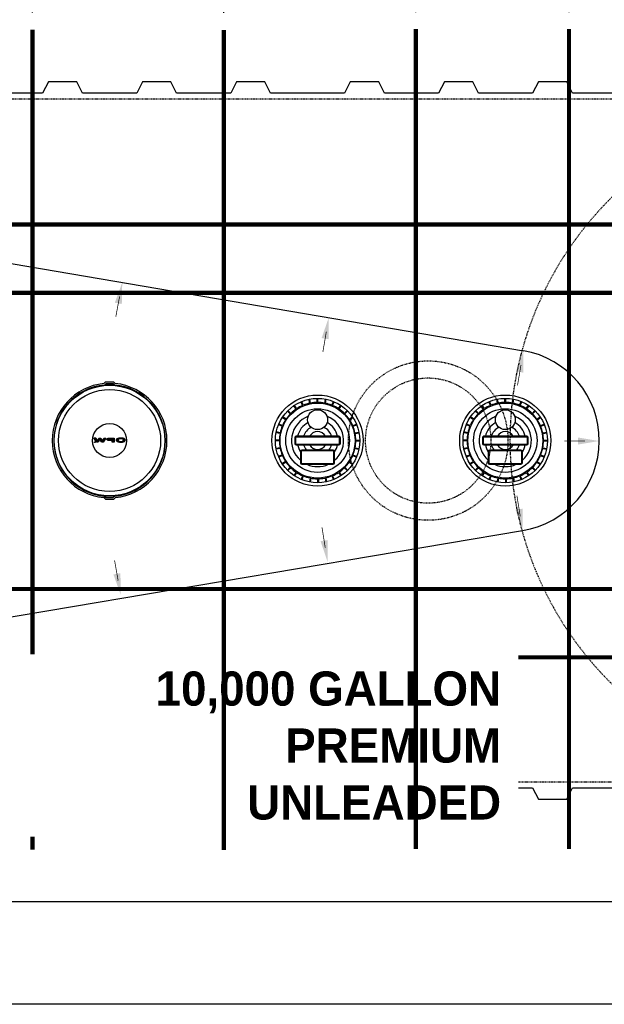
# Model space of a CAD drawing. Extents: x 2360 to 5106, y -824 to 622.
# Tile 6 of 124: x 3276 to 3379, y -32 to 141. Entities that reach past the tile are written whole.
import ezdxf

# ---------------------------------------------------------------- set-up
doc = ezdxf.new("R2010")
doc.units = 0
doc.header["$MEASUREMENT"] = 0
doc.header["$PDSIZE"] = 1
for name, pattern in [('HIDDEN2', [0.28125, 0.1875, -0.09375]), ('HIDDEN3', [0.1875, 0.125, -0.0625]), ('TANK-SLAB$0$DASHED', [0.75, 0.5, -0.25])]:
    doc.linetypes.add(name, pattern=pattern)
doc.layers.get('0').update_dxf_attribs({"linetype": 'CONTINUOUS'})
doc.layers.get('DEFPOINTS').update_dxf_attribs({"linetype": 'CONTINUOUS'})
for name, color, linetype in [('DIM', 3, 'CONTINUOUS'), ('REBAR', 4, 'TANK-SLAB$0$DASHED'), ('TANK-DESCRIPTION', 3, 'CONTINUOUS'), ('TANK-MANHOLE-COVER-18', 2, 'CONTINUOUS'), ('TANK-MANHOLE-COVER-HATCH-18', 7, 'CONTINUOUS'), ('TANK-MANWAY', 5, 'CONTINUOUS'), ('TANK-SLOPE', 3, 'CONTINUOUS'), ('TANK-UST', 5, 'CONTINUOUS')]:
    doc.layers.add(name, color=color, linetype=linetype)
doc.layers.add('FREEZE-LINES', color=8, linetype='CONTINUOUS', plot=False)
doc.styles.add('BOLD', font='bold', dxfattribs={"height": 7.2})
doc.styles.add('SIMPLEX', font='simplex')
doc.dimstyles.new('DIM48', dxfattribs={"dimscale": 48, "dimtxt": 0.09375, "dimasz": 0.09375, "dimexe": 0.0625, "dimexo": 0.0625, "dimgap": 0.0625, "dimtad": 1, "dimdec": 4, "dimzin": 3, "dimdsep": 46, "dimlunit": 4, "dimtxsty": 'SIMPLEX', "dimcen": 0, "dimclrd": 3, "dimclre": 3, "dimclrt": 3, "dimadec": 0, "dimazin": 0, "dimtfac": 1, "dimtdec": 4, "dimtofl": 0, "dimtmove": 2, "dimatfit": 3, "dimfxl": 1, "dimfrac": 2, "dimtolj": 1, "dimtzin": 3, "dimarcsym": 0})

# ---------------------------------------------------------------- blocks, each defined once
blk = doc.blocks.new('*D93')
at = {"layer": 'DEFPOINTS', "color": 0, "transparency": 16777216}
for p in [(3060.35, 3.68), (3202.08, 3.68), (3396.58, -32.32)]:
    blk.add_point(p, dxfattribs=at)
at = {"layer": 'DIM', "color": 3, "lineweight": -2, "transparency": 16777216}
for p, q in [((3199.08, 3.68), (3057.35, 3.68)), ((3060.35, -27.82), (3060.35, -0.82)), ((3393.58, -32.32), (3057.35, -32.32))]:
    blk.add_line(p, q, dxfattribs=at)
at = {"layer": 'DIM', "color": 3, "transparency": 16777216}
for points in [[(3059.6, -0.82), (3061.1, -0.82), (3060.35, 3.68)], [(3059.6, -27.82), (3061.1, -27.82), (3060.35, -32.32)]]:
    blk.add_solid(points, dxfattribs=at)
at = {"layer": 'DIM', "color": 3, "transparency": 16777216, "insert": (3054.67, -14.32), "char_height": 4.5, "attachment_point": 5, "rotation": 90, "style": 'SIMPLEX'}
blk.add_mtext('\\A1;3\'-0"', dxfattribs=at)
blk = doc.blocks.new('*D119')
at = {"color": 3, "lineweight": -2, "transparency": 16777216}
for p, q in [((3191, 107.68), (3191, 196.62)), ((3658.32, 107.62), (3658.32, 196.62)), ((3195.5, 193.62), (3653.82, 193.62))]:
    blk.add_line(p, q, dxfattribs=at)
at = {"color": 3, "transparency": 16777216}
for points in [[(3195.5, 194.37), (3195.5, 192.87), (3191, 193.62)], [(3653.82, 194.37), (3653.82, 192.87), (3658.32, 193.62)]]:
    blk.add_solid(points, dxfattribs=at)
at = {"layer": 'DEFPOINTS', "color": 0, "transparency": 16777216}
for p in [(3658.32, 193.62), (3191, 104.68), (3658.32, 104.62)]:
    blk.add_point(p, dxfattribs=at)
at = {"color": 3, "transparency": 16777216, "insert": (3424.66, 199.3), "char_height": 4.5, "attachment_point": 5, "style": 'SIMPLEX'}
blk.add_mtext('\\A1;38\'-10"', dxfattribs=at)
blk = doc.blocks.new('*D110')
at = {"layer": 'DEFPOINTS', "color": 0, "transparency": 16777216}
for p in [(3312.3, 177.21), (3278.73, 138.88), (3312.3, 138.81)]:
    blk.add_point(p, dxfattribs=at)
at = {"layer": 'DIM', "color": 3, "lineweight": -2, "transparency": 16777216}
for p, q in [((3278.73, 141.88), (3278.73, 180.21)), ((3312.3, 141.81), (3312.3, 180.21)), ((3283.23, 177.21), (3307.8, 177.21))]:
    blk.add_line(p, q, dxfattribs=at)
at = {"layer": 'DIM', "color": 3, "transparency": 16777216}
for points in [[(3283.23, 177.96), (3283.23, 176.46), (3278.73, 177.21)], [(3307.8, 177.96), (3307.8, 176.46), (3312.3, 177.21)]]:
    blk.add_solid(points, dxfattribs=at)
at = {"layer": 'DIM', "color": 3, "transparency": 16777216, "insert": (3296.87, 183.41), "char_height": 4.5, "attachment_point": 5, "style": 'SIMPLEX'}
blk.add_mtext('\\A1;2\'-10"', dxfattribs=at)
blk = doc.blocks.new('*D111')
at = {"layer": 'DEFPOINTS', "color": 0, "transparency": 16777216}
for p in [(3312.3, 177.21), (3312.3, 138.81), (3345.99, 138.94)]:
    blk.add_point(p, dxfattribs=at)
at = {"layer": 'DIM', "color": 3, "lineweight": -2, "transparency": 16777216}
for p, q in [((3312.3, 141.81), (3312.3, 180.21)), ((3345.99, 141.94), (3345.99, 180.21)), ((3341.49, 177.21), (3316.8, 177.21))]:
    blk.add_line(p, q, dxfattribs=at)
at = {"layer": 'DIM', "color": 3, "transparency": 16777216}
for points in [[(3316.8, 177.96), (3316.8, 176.46), (3312.3, 177.21)], [(3341.49, 177.96), (3341.49, 176.46), (3345.99, 177.21)]]:
    blk.add_solid(points, dxfattribs=at)
at = {"layer": 'DIM', "color": 3, "transparency": 16777216, "insert": (3332.65, 183.54), "char_height": 4.5, "attachment_point": 5, "style": 'SIMPLEX'}
blk.add_mtext('\\A1;2\'-10"', dxfattribs=at)
blk = doc.blocks.new('*D112')
at = {"layer": 'DEFPOINTS', "color": 0, "transparency": 16777216}
for p in [(3372.88, 177.21), (3345.99, 138.94), (3372.88, 138.95)]:
    blk.add_point(p, dxfattribs=at)
at = {"layer": 'DIM', "color": 3, "lineweight": -2, "transparency": 16777216}
for p, q in [((3345.99, 141.94), (3345.99, 180.21)), ((3372.88, 141.95), (3372.88, 180.21)), ((3350.49, 177.21), (3368.38, 177.21))]:
    blk.add_line(p, q, dxfattribs=at)
at = {"layer": 'DIM', "color": 3, "transparency": 16777216}
for points in [[(3350.49, 177.96), (3350.49, 176.46), (3345.99, 177.21)], [(3368.38, 177.96), (3368.38, 176.46), (3372.88, 177.21)]]:
    blk.add_solid(points, dxfattribs=at)
at = {"layer": 'DIM', "color": 3, "transparency": 16777216, "insert": (3362.74, 184.02), "char_height": 4.5, "attachment_point": 5, "style": 'SIMPLEX'}
blk.add_mtext('\\A1;2\'-3"', dxfattribs=at)
blk = doc.blocks.new('*D113')
at = {"layer": 'DEFPOINTS', "color": 0, "transparency": 16777216}
for p in [(3372.88, 177.21), (3372.88, 138.95), (3424.46, 138.81)]:
    blk.add_point(p, dxfattribs=at)
at = {"layer": 'DIM', "color": 3, "lineweight": -2, "transparency": 16777216}
for p, q in [((3372.88, 141.95), (3372.88, 180.21)), ((3424.46, 141.81), (3424.46, 180.21)), ((3419.96, 177.21), (3377.38, 177.21))]:
    blk.add_line(p, q, dxfattribs=at)
at = {"layer": 'DIM', "color": 3, "transparency": 16777216}
for points in [[(3377.38, 177.96), (3377.38, 176.46), (3372.88, 177.21)], [(3419.96, 177.96), (3419.96, 176.46), (3424.46, 177.21)]]:
    blk.add_solid(points, dxfattribs=at)
at = {"layer": 'DIM', "color": 3, "transparency": 16777216, "insert": (3398.67, 182.89), "char_height": 4.5, "attachment_point": 5, "style": 'SIMPLEX'}
blk.add_mtext('\\A1;4\'-4"', dxfattribs=at)

msp = doc.modelspace()

# ---------------------------------------------------------------- hatches: boundary and pattern name
at = {"layer": 'TANK-MANHOLE-COVER-HATCH-18', "linetype": 'Continuous'}
for points in [[(3291.23145, 67.13706), (3291.59232, 67.13699), (3291.12429, 66.40023), (3290.81693, 66.40029), (3290.54123, 66.96017), (3290.26533, 66.40039), (3289.95797, 66.40044), (3289.4902, 67.13737), (3289.85107, 67.1373), (3290.10756, 66.57605), (3290.36151, 67.13721), (3290.72101, 67.13715), (3290.97476, 66.57589)], [(3289.72058, 66.39637, -1), (3289.56965, 66.3964, -1)]]:
    msp.add_hatch(color=256, dxfattribs=at).paths.add_polyline_path(points)
h = msp.add_hatch(color=256, dxfattribs=at)
h.paths.add_polyline_path([(3292.00396, 67.10261), (3292.0808, 67.12181), (3292.16313, 67.13277), (3292.24821, 67.13687), (3293.05777, 67.13673), (3293.05764, 66.39989), (3292.71323, 66.39995), (3292.71328, 66.68398), (3292.24813, 66.68407), (3292.16305, 66.6882), (3292.08073, 66.69919), (3292.00389, 66.71704), (3291.93529, 66.74312), (3291.87766, 66.77332), (3291.83239, 66.809), (3291.80221, 66.8488), (3291.78575, 66.88997), (3291.78576, 66.93114), (3291.80223, 66.9723), (3291.83243, 67.01071), (3291.87771, 67.04638), (3291.93535, 67.07793)])
h.paths.add_polyline_path([(3292.71334, 67.02153), (3292.24819, 67.02161), (3292.18918, 67.01751), (3292.1343, 67.00654), (3292.08764, 66.98871), (3292.05059, 66.96539), (3292.02863, 66.93932), (3292.02039, 66.91051), (3292.02862, 66.88169), (3292.05057, 66.85425), (3292.08761, 66.83091), (3292.13426, 66.81444), (3292.18915, 66.80208), (3292.24815, 66.79932), (3292.7133, 66.79924)], flags=16)
h = msp.add_hatch(color=256, dxfattribs=at)
h.paths.add_polyline_path([(3293.52564, 66.96375), (3293.59151, 67.00491), (3293.66973, 67.04194), (3293.75893, 67.07348), (3293.85636, 67.09954), (3293.96064, 67.11873), (3294.06904, 67.13106), (3294.18156, 67.13652), (3294.29408, 67.13376), (3294.40385, 67.12551), (3294.51087, 67.10902), (3294.6124, 67.08705), (3294.70571, 67.05822), (3294.7894, 67.0239), (3294.86075, 66.98409), (3294.92111, 66.94017), (3294.96638, 66.89351), (3294.99005, 66.85646), (3295.00754, 66.81941), (3295.01576, 66.76727), (3295.00752, 66.7165), (3294.98418, 66.66573), (3294.94575, 66.61772), (3294.90959, 66.58632), (3294.86067, 66.55187), (3294.78931, 66.51209), (3294.7056, 66.4778), (3294.61229, 66.449), (3294.51075, 66.42569), (3294.40372, 66.41062), (3294.29394, 66.40103), (3294.18143, 66.39968), (3294.06891, 66.40519), (3293.96052, 66.41756), (3293.85624, 66.43679), (3293.75882, 66.46288), (3293.66964, 66.49445), (3293.59143, 66.53152), (3293.52557, 66.57269), (3293.47344, 66.61798), (3293.43503, 66.66601), (3293.41171, 66.71679), (3293.40349, 66.76756), (3293.41173, 66.8197), (3293.43507, 66.86909), (3293.47349, 66.91711)])
h.paths.add_polyline_path([(3293.76163, 66.85806), (3293.7383, 66.81415), (3293.73006, 66.7675), (3293.73828, 66.72222), (3293.7616, 66.6783), (3293.80139, 66.63713), (3293.85489, 66.60008), (3293.92075, 66.5685), (3293.99621, 66.54516), (3294.07854, 66.52731), (3294.16498, 66.51906), (3294.25417, 66.51905), (3294.34062, 66.52726), (3294.42295, 66.54509), (3294.49842, 66.5684), (3294.56429, 66.59995), (3294.61644, 66.63699), (3294.65624, 66.67814), (3294.68095, 66.72205), (3294.68919, 66.76733), (3294.68096, 66.81398), (3294.65627, 66.85789), (3294.61649, 66.89907), (3294.56435, 66.93612), (3294.4985, 66.96632), (3294.42303, 66.99103), (3294.34071, 67.00752), (3294.25426, 67.01576), (3294.16507, 67.01578), (3294.07863, 67.00756), (3293.99629, 66.99111), (3293.92082, 66.96643), (3293.85495, 66.93625), (3293.80143, 66.89921)], flags=16)

# ---------------------------------------------------------------- linework, layer by layer
at = {"layer": 'DEFPOINTS', "color": 8, "linetype": 'HIDDEN2', "ltscale": 0.125}
msp.add_circle((3348.16591, 66.68483), 14, dxfattribs=at)
msp.add_circle((3348.16591, 66.68483), 14, dxfattribs=at)
msp.add_circle((3348.16591, 66.68483), 14, dxfattribs=at)
msp.add_circle((3348.16591, 66.68483), 14, dxfattribs=at)
at = {"layer": 'DEFPOINTS', "color": 8, "linetype": 'HIDDEN2', "ltscale": 0.5}
msp.add_circle((3348.16591, 66.68483), 11, dxfattribs=at)
msp.add_circle((3348.16591, 66.68483), 11, dxfattribs=at)
msp.add_circle((3348.16591, 66.68483), 11, dxfattribs=at)
msp.add_circle((3348.16591, 66.68483), 11, dxfattribs=at)
at = {"layer": 'FREEZE-LINES', "linetype": 'Continuous'}
msp.add_line((4079.29486, -14.31593), (2963.29486, -14.31593), dxfattribs=at)
at = {"layer": 'REBAR', "const_width": 0.75}
for points in [[(3278.73466, 138.87678), (3278.73881, -5.13277)], [(3278.73466, 138.87678), (3278.73881, -5.13277)], [(3372.8812, 138.94513), (3372.87706, -5.06442)], [(3310.99701, 104.62092), (3190.99736, 104.62092)], [(3658.32063, 104.62169), (3280.33227, 104.62169)], [(3310.99736, 92.62092), (3190.99736, 92.62092)], [(3658.32063, 92.62169), (3280.33227, 92.62169)], [(3310.99736, 40.62092), (3190.99736, 40.62092)], [(3658.32063, 40.62169), (3280.33227, 40.62169)], [(3310.99736, 28.62092), (3190.99736, 28.62092)], [(3658.32063, 28.62169), (3280.33227, 28.62169)]]:
    msp.add_lwpolyline(points, dxfattribs=at)
at = {"layer": 'TANK-MANHOLE-COVER-18', "color": 1, "linetype": 'Continuous'}
msp.add_line((3291.59406, 56.5781), (3291.33468, 56.83876), dxfattribs=at)
at = {"layer": 'TANK-MANHOLE-COVER-18', "color": 4, "linetype": 'Continuous'}
msp.add_lwpolyline([(3292.95019, 76.97116), (3291.54099, 76.97091, 0.196009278), (3291.4973, 76.95309), (3291.24101, 76.70237, 0.904675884), (3291.24461, 56.6654), (3291.50099, 56.41478, 0.196009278), (3291.5447, 56.39697), (3292.95389, 56.39722, 0.196009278), (3292.99759, 56.41504), (3293.25372, 56.66561, 0.904814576), (3293.25011, 76.70289), (3292.99389, 76.95336, 0.196009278)], format="xyb", close=True, dxfattribs=at)
at = {"layer": 'TANK-MANHOLE-COVER-18', "color": 1, "linetype": 'Continuous'}
for points in [[(3293.14594, 56.92818, 0.912362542), (3293.14243, 76.44028), (3293.10621, 76.36501, 0.044356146), (3291.38522, 76.36459), (3291.35031, 76.43996, 0.912362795), (3291.35383, 56.92785), (3291.38871, 57.00324, 0.044356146), (3293.10969, 57.00343)], [(3291.41562, 76.39617), (3291.38741, 76.4577), (3291.62886, 76.69924), (3292.86379, 76.69946), (3293.10533, 76.45801), (3293.07591, 76.39657, 0.042658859)], [(3291.41912, 56.97166), (3291.39092, 56.91012), (3291.63247, 56.66867), (3292.8674, 56.66889), (3293.10885, 56.91043), (3293.0794, 56.97186, -0.042658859)]]:
    msp.add_lwpolyline(points, format="xyb", close=True, dxfattribs=at)
at = {"layer": 'TANK-MANHOLE-COVER-18', "color": 2, "linetype": 'Continuous'}
for radius in [9.70655, 8.9505, 2.98304]:
    msp.add_circle((3292.24813, 66.68407), radius, dxfattribs=at)
at = {"layer": 'TANK-MANHOLE-COVER-HATCH-18', "linetype": 'Continuous'}
for points in [[(3291.12429, 66.40023), (3290.81693, 66.40029), (3290.54123, 66.96017), (3290.26533, 66.40039), (3289.95797, 66.40044), (3289.4902, 67.13737), (3289.85107, 67.1373), (3290.10756, 66.57605), (3290.36151, 67.13721), (3290.72101, 67.13715), (3290.97476, 66.57589), (3291.23145, 67.13706), (3291.59232, 67.13699)], [(3292.00396, 67.10261), (3292.0808, 67.12181), (3292.16313, 67.13277), (3292.24821, 67.13687), (3293.05777, 67.13673), (3293.05764, 66.39989), (3292.71323, 66.39995), (3292.71328, 66.68398), (3292.24813, 66.68407), (3292.16305, 66.6882), (3292.08073, 66.69919), (3292.00389, 66.71704), (3291.93529, 66.74312), (3291.87766, 66.77332), (3291.83239, 66.809), (3291.80221, 66.8488), (3291.78575, 66.88997), (3291.78576, 66.93114), (3291.80223, 66.9723), (3291.83243, 67.01071), (3291.87771, 67.04638), (3291.93535, 67.07793)], [(3292.1343, 67.00654), (3292.18918, 67.01751), (3292.24819, 67.02161), (3292.71334, 67.02153), (3292.7133, 66.79924), (3292.24815, 66.79932), (3292.18915, 66.80208), (3292.13426, 66.81444), (3292.08761, 66.83091), (3292.05057, 66.85425), (3292.02862, 66.88169), (3292.02039, 66.91051), (3292.02863, 66.93932), (3292.05059, 66.96539), (3292.08764, 66.98871)], [(3293.40349, 66.76756), (3293.41171, 66.71679), (3293.43503, 66.66601), (3293.47344, 66.61798), (3293.52557, 66.57269), (3293.59143, 66.53152), (3293.66964, 66.49445), (3293.75882, 66.46288), (3293.85624, 66.43679), (3293.96052, 66.41756), (3294.06891, 66.40519), (3294.18143, 66.39968), (3294.29394, 66.40103), (3294.40372, 66.41062), (3294.51075, 66.42569), (3294.61229, 66.449), (3294.7056, 66.4778), (3294.78931, 66.51209), (3294.86067, 66.55187), (3294.90959, 66.58632), (3294.94575, 66.61772), (3294.98418, 66.66573), (3295.00752, 66.7165), (3295.01576, 66.76727), (3295.00754, 66.81941), (3294.99005, 66.85646), (3294.96638, 66.89351), (3294.92111, 66.94017), (3294.86075, 66.98409), (3294.7894, 67.0239), (3294.70571, 67.05822), (3294.6124, 67.08705), (3294.51087, 67.10902), (3294.40385, 67.12551), (3294.29408, 67.13376), (3294.18156, 67.13652), (3294.06904, 67.13106), (3293.96064, 67.11873), (3293.85636, 67.09954), (3293.75893, 67.07348), (3293.66973, 67.04194), (3293.59151, 67.00491), (3293.52564, 66.96375), (3293.47349, 66.91711), (3293.43507, 66.86909), (3293.41173, 66.8197)], [(3293.92082, 66.96643), (3293.85495, 66.93625), (3293.80143, 66.89921), (3293.76163, 66.85806), (3293.7383, 66.81415), (3293.73006, 66.7675), (3293.73828, 66.72222), (3293.7616, 66.6783), (3293.80139, 66.63713), (3293.85489, 66.60008), (3293.92075, 66.5685), (3293.99621, 66.54516), (3294.07854, 66.52731), (3294.16498, 66.51906), (3294.25417, 66.51905), (3294.34062, 66.52726), (3294.42295, 66.54509), (3294.49842, 66.5684), (3294.56429, 66.59995), (3294.61644, 66.63699), (3294.65624, 66.67814), (3294.68095, 66.72205), (3294.68919, 66.76733), (3294.68096, 66.81398), (3294.65627, 66.85789), (3294.61649, 66.89907), (3294.56435, 66.93612), (3294.4985, 66.96632), (3294.42303, 66.99103), (3294.34071, 67.00752), (3294.25426, 67.01576), (3294.16507, 67.01578), (3294.07863, 67.00756), (3293.99629, 66.99111)]]:
    msp.add_lwpolyline(points, close=True, dxfattribs=at)
msp.add_circle((3289.64512, 66.39638), 0.07547, dxfattribs=at)
at = {"layer": 'TANK-MANWAY'}
for p, q in [((3324.97294, 72.22303), (3324.5824, 72.80775)), ((3325.07688, 72.29246), (3324.68634, 72.87718)), ((3326.12606, 72.853), (3325.8571, 73.50268)), ((3326.24156, 72.90081), (3325.97259, 73.55049)), ((3327.37993, 73.2459), (3327.24289, 73.93557)), ((3327.50254, 73.27026), (3327.36549, 73.95993)), ((3328.68636, 73.38663), (3328.6865, 74.08979)), ((3328.81136, 73.38661), (3328.8115, 74.08976)), ((3329.99515, 73.26979), (3330.13246, 73.95941)), ((3330.11774, 73.24538), (3330.25505, 73.935)), ((3331.25599, 72.89986), (3331.52519, 73.54944)), ((3331.37146, 72.85201), (3331.64067, 73.50158)), ((3332.42043, 72.29106), (3332.81119, 72.87564)), ((3332.52435, 72.2216), (3332.91511, 72.80617)), ((3357.92407, 72.22303), (3357.53353, 72.80775)), ((3358.02802, 72.29246), (3357.63748, 72.87718)), ((3359.0772, 72.853), (3358.80824, 73.50268)), ((3359.19269, 72.90081), (3358.92373, 73.55049)), ((3360.33107, 73.2459), (3360.19402, 73.93557)), ((3360.45367, 73.27026), (3360.31663, 73.95993)), ((3361.6375, 73.38663), (3361.63764, 74.08979)), ((3361.7625, 73.38661), (3361.76264, 74.08976)), ((3362.94628, 73.26979), (3363.08359, 73.95941)), ((3363.06888, 73.24538), (3363.20619, 73.935)), ((3364.20712, 72.89986), (3364.47633, 73.54944)), ((3364.3226, 72.85201), (3364.59181, 73.50158)), ((3365.37157, 72.29106), (3365.76233, 72.87564)), ((3365.47549, 72.2216), (3365.86625, 72.80617)), ((3323.96487, 71.3802), (3323.46776, 71.8775)), ((3324.05327, 71.46857), (3323.55616, 71.96587)), ((3333.44373, 71.46679), (3333.94103, 71.9639)), ((3333.5321, 71.37839), (3334.0294, 71.8755)), ((3356.916, 71.3802), (3356.41889, 71.8775)), ((3357.00441, 71.46857), (3356.5073, 71.96587)), ((3366.39487, 71.46679), (3366.89217, 71.9639)), ((3366.48324, 71.37839), (3366.98054, 71.8755)), ((3322.5318, 69.19246), (3321.88222, 69.46167)), ((3322.57965, 69.30793), (3321.93008, 69.57714)), ((3323.14059, 70.3569), (3322.55602, 70.74766)), ((3323.21006, 70.46082), (3322.62548, 70.85158)), ((3334.28656, 70.45872), (3334.87128, 70.84926)), ((3334.35599, 70.35478), (3334.94071, 70.74532)), ((3334.91653, 69.3056), (3335.56621, 69.57456)), ((3334.96434, 69.1901), (3335.61402, 69.45906)), ((3355.48293, 69.19246), (3354.83336, 69.46167)), ((3355.53079, 69.30793), (3354.88121, 69.57714)), ((3356.09173, 70.3569), (3355.50716, 70.74766)), ((3356.1612, 70.46082), (3355.57662, 70.85158)), ((3367.2377, 70.45872), (3367.82242, 70.84926)), ((3367.30712, 70.35478), (3367.89185, 70.74532)), ((3367.86767, 69.3056), (3368.51735, 69.57456)), ((3367.91548, 69.1901), (3368.56516, 69.45906)), ((3322.16187, 67.93162), (3321.47225, 68.06893)), ((3322.18628, 68.05421), (3321.49666, 68.19152)), ((3335.30943, 68.05172), (3335.9991, 68.18877)), ((3335.33379, 67.92912), (3336.02346, 68.06617)), ((3355.11301, 67.93162), (3354.42339, 68.06893)), ((3355.13741, 68.05421), (3354.4478, 68.19152)), ((3368.26057, 68.05172), (3368.95023, 68.18877)), ((3368.28493, 67.92912), (3368.9746, 68.06617)), ((3322.04502, 66.62284), (3321.34187, 66.62297)), ((3322.04505, 66.74784), (3321.3419, 66.74797)), ((3335.45014, 66.62029), (3336.15329, 66.62016)), ((3335.45016, 66.74529), (3336.15331, 66.74516)), ((3354.99616, 66.62284), (3354.29301, 66.62297)), ((3354.99619, 66.74784), (3354.29303, 66.74797)), ((3368.40128, 66.62029), (3369.10443, 66.62016)), ((3368.4013, 66.74529), (3369.10445, 66.74516)), ((3322.16139, 65.43901), (3321.47173, 65.30196)), ((3322.18576, 65.31641), (3321.49609, 65.17936)), ((3322.53085, 64.17803), (3321.88117, 63.90907)), ((3322.57866, 64.06253), (3321.92898, 63.79357)), ((3334.91553, 64.0602), (3335.56511, 63.79099)), ((3334.96339, 64.17567), (3335.61297, 63.90646)), ((3335.30891, 65.31392), (3335.99853, 65.17661)), ((3335.33332, 65.43651), (3336.02294, 65.2992)), ((3355.11253, 65.43901), (3354.42286, 65.30196)), ((3355.1369, 65.31641), (3354.44723, 65.17936)), ((3355.48198, 64.17803), (3354.8323, 63.90907)), ((3355.5298, 64.06253), (3354.88012, 63.79357)), ((3367.86667, 64.0602), (3368.51625, 63.79099)), ((3367.91453, 64.17567), (3368.56411, 63.90646)), ((3368.26005, 65.31392), (3368.94966, 65.17661)), ((3368.28446, 65.43651), (3368.97407, 65.2992)), ((3323.1392, 63.01335), (3322.55448, 62.62281)), ((3323.20863, 62.90941), (3322.6239, 62.51887)), ((3334.28513, 62.90731), (3334.8697, 62.51655)), ((3334.35459, 63.01123), (3334.93917, 62.62047)), ((3356.09034, 63.01335), (3355.50562, 62.62281)), ((3356.15977, 62.90941), (3355.57504, 62.51887)), ((3367.23627, 62.90731), (3367.82084, 62.51655)), ((3367.30573, 63.01123), (3367.89031, 62.62047)), ((3323.96309, 61.98974), (3323.46579, 61.49263)), ((3324.05146, 61.90134), (3323.55416, 61.40423)), ((3324.97084, 61.14653), (3324.58007, 60.56196)), ((3325.07476, 61.07707), (3324.68399, 60.49249)), ((3332.4183, 61.07567), (3332.80884, 60.49095)), ((3332.52225, 61.1451), (3332.91279, 60.56038)), ((3333.44192, 61.89956), (3333.93903, 61.40226)), ((3333.53032, 61.98793), (3334.02743, 61.49063)), ((3356.91422, 61.98974), (3356.41693, 61.49263)), ((3357.0026, 61.90134), (3356.5053, 61.40423)), ((3357.92197, 61.14653), (3357.53121, 60.56196)), ((3358.02589, 61.07707), (3357.63513, 60.49249)), ((3365.36944, 61.07567), (3365.75998, 60.49095)), ((3365.47339, 61.1451), (3365.86393, 60.56038)), ((3366.39305, 61.89956), (3366.89016, 61.40226)), ((3366.48146, 61.98793), (3366.97857, 61.49063)), ((3326.12372, 60.51612), (3325.85452, 59.86655)), ((3326.2392, 60.46827), (3325.96999, 59.81869)), ((3327.45414, 60.12273), (3327.31683, 59.43312)), ((3327.57673, 60.09832), (3327.43942, 59.40871)), ((3328.76051, 59.98151), (3328.76038, 59.27835)), ((3328.88551, 59.98148), (3328.88538, 59.27833)), ((3330.06934, 60.09785), (3330.20639, 59.40818)), ((3330.19194, 60.12222), (3330.32899, 59.43255)), ((3331.25363, 60.46732), (3331.52259, 59.81764)), ((3331.36912, 60.51513), (3331.63809, 59.86545)), ((3359.07486, 60.51612), (3358.80565, 59.86655)), ((3359.19034, 60.46827), (3358.92113, 59.81869)), ((3360.40527, 60.12273), (3360.26796, 59.43312)), ((3360.52787, 60.09832), (3360.39056, 59.40871)), ((3361.71165, 59.98151), (3361.71152, 59.27835)), ((3361.83665, 59.98148), (3361.83652, 59.27833)), ((3363.02048, 60.09785), (3363.15752, 59.40818)), ((3363.14308, 60.12222), (3363.28013, 59.43255)), ((3364.20477, 60.46732), (3364.47373, 59.81764)), ((3364.32026, 60.51513), (3364.58922, 59.86545))]:
    msp.add_line(p, q, dxfattribs=at)
for points in [[(3332.74769, 67.18331, 0.414213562), (3332.49774, 67.43335), (3324.99774, 67.43478, 0.414213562), (3324.74769, 67.18482), (3324.7475, 66.18482, 0.414213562), (3324.99745, 65.93478), (3332.49745, 65.93335, 0.414213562), (3332.7475, 66.18331)], [(3332.62269, 67.18333, 0.414213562), (3332.49771, 67.30835), (3324.99771, 67.30978, 0.414213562), (3324.87269, 67.1848), (3324.8725, 66.1848, 0.414213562), (3324.99748, 66.05978), (3332.49747, 66.05835, 0.414213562), (3332.6225, 66.18333)], [(3365.69883, 67.18331, 0.414213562), (3365.44887, 67.43335), (3357.94887, 67.43478, 0.414213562), (3357.69883, 67.18482), (3357.69864, 66.18482, 0.414213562), (3357.94859, 65.93478), (3365.44859, 65.93335, 0.414213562), (3365.69864, 66.18331)], [(3365.57383, 67.18333, 0.414213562), (3365.44885, 67.30835), (3357.94885, 67.30978, 0.414213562), (3357.82383, 67.1848), (3357.82364, 66.1848, 0.414213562), (3357.94861, 66.05978), (3365.44861, 66.05835, 0.414213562), (3365.57364, 66.18333)], [(3331.74723, 64.7656, 0.414213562), (3331.49728, 65.01565), (3325.99728, 65.01669, 0.414213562), (3325.74723, 64.76674), (3325.74685, 62.76674, 0.414213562), (3325.9968, 62.51669), (3331.4968, 62.51565, 0.414213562), (3331.74685, 62.7656)], [(3331.62223, 64.76563, 0.414213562), (3331.49725, 64.89065), (3325.99725, 64.89169, 0.414213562), (3325.87223, 64.76672), (3325.87185, 62.76672, 0.414213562), (3325.99683, 62.64169), (3331.49683, 62.64065, 0.414213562), (3331.62185, 62.76563)], [(3364.69837, 64.7656, 0.414213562), (3364.44842, 65.01565), (3358.94842, 65.01669, 0.414213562), (3358.69837, 64.76674), (3358.69799, 62.76674, 0.414213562), (3358.94794, 62.51669), (3364.44794, 62.51565, 0.414213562), (3364.69799, 62.7656)], [(3364.57337, 64.76563, 0.414213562), (3364.44839, 64.89065), (3358.94839, 64.89169, 0.414213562), (3358.82337, 64.76672), (3358.82299, 62.76672, 0.414213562), (3358.94797, 62.64169), (3364.44796, 62.64065, 0.414213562), (3364.57299, 62.76563)]]:
    msp.add_lwpolyline(points, format="xyb", close=True, dxfattribs=at)
for centre, radius in [((3328.74759, 66.68407), 8.0008), ((3361.69873, 66.68407), 8.0008), ((3328.74759, 66.68407), 7.40597), ((3328.74759, 66.68407), 6.57785), ((3361.69873, 66.68407), 7.40597), ((3361.69873, 66.68407), 6.57785), ((3328.74759, 66.68407), 5.57785), ((3328.74829, 70.35524), 1.75), ((3361.69873, 66.68407), 5.57785), ((3361.69943, 70.35524), 1.75)]:
    msp.add_circle(centre, radius, dxfattribs=at)
for centre, radius, start, end in [((3328.74759, 66.68407), 6.70285, 113.0233958, 123.2048832), ((3328.74759, 66.68407), 6.70285, 101.7733956, 111.9548834), ((3328.74759, 66.68407), 6.70285, 90.5233954, 100.7048833), ((3328.74759, 66.68407), 6.70285, 79.2733955, 89.454883), ((3328.74759, 66.68407), 6.70285, 68.0233956, 78.2048832), ((3328.74759, 66.68407), 6.70285, 56.7733956, 66.954883), ((3361.69873, 66.68407), 6.70285, 113.0233958, 123.2048832), ((3361.69873, 66.68407), 6.70285, 101.7733956, 111.9548834), ((3361.69873, 66.68407), 6.70285, 90.5233954, 100.7048833), ((3361.69873, 66.68407), 6.70285, 79.2733955, 89.454883), ((3361.69873, 66.68407), 6.70285, 68.0233956, 78.2048832), ((3361.69873, 66.68407), 6.70285, 56.7733956, 66.954883), ((3328.74759, 66.68407), 6.70285, 135.5233955, 145.7048833), ((3328.74759, 66.68407), 6.70285, 124.2733958, 134.4548833), ((3328.74759, 66.68407), 4.57785, 111.0268673, 229.0444869), ((3328.74759, 66.68407), 4.57785, 310.9337919, 68.9514114), ((3328.74759, 66.68407), 6.70285, 45.5233958, 55.7048838), ((3328.74759, 66.68407), 6.70285, 34.2733956, 44.4548833), ((3361.69873, 66.68407), 6.70285, 135.5233955, 145.7048833), ((3361.69873, 66.68407), 6.70285, 124.2733958, 134.4548833), ((3361.69873, 66.68407), 4.57785, 111.0268673, 229.0444869), ((3361.69873, 66.68407), 4.57785, 310.9337919, 68.9514114), ((3361.69873, 66.68407), 6.70285, 45.5233958, 55.7048838), ((3361.69873, 66.68407), 6.70285, 34.2733956, 44.4548833), ((3328.74759, 66.68407), 6.70285, 158.0233956, 168.2048832), ((3328.74759, 66.68407), 6.70285, 146.7733956, 156.9548832), ((3328.74759, 66.68407), 3.57785, 117.8906944, 167.8888687), ((3328.74759, 66.68407), 3.57785, 12.0894103, 62.0875841), ((3328.74759, 66.68407), 6.70285, 23.0233955, 33.2048832), ((3328.74759, 66.68407), 6.70285, 11.7733956, 21.9548833), ((3361.69873, 66.68407), 6.70285, 158.0233956, 168.2048832), ((3361.69873, 66.68407), 6.70285, 146.7733956, 156.9548832), ((3361.69873, 66.68407), 3.57785, 117.8906944, 167.8888687), ((3361.69873, 66.68407), 3.57785, 12.0894103, 62.0875841), ((3361.69873, 66.68407), 6.70285, 23.0233955, 33.2048832), ((3361.69873, 66.68407), 6.70285, 11.7733956, 21.9548833), ((3328.74759, 66.68407), 6.70285, 169.2733955, 179.4548832), ((3328.74759, 66.68407), 2.57785, 115.6526311, 163.0748814), ((3328.74759, 66.68407), 1.57785, 28.3700296, 151.6082493), ((3328.74759, 66.68407), 2.57785, 16.9033977, 64.3256482), ((3328.74759, 66.68407), 6.70285, 0.5233957, 10.7048833), ((3361.69873, 66.68407), 6.70285, 169.2733955, 179.4548832), ((3361.69873, 66.68407), 2.57785, 115.6526311, 163.0748814), ((3361.69873, 66.68407), 1.57785, 28.3700296, 151.6082493), ((3361.69873, 66.68407), 2.57785, 16.9033977, 64.3256482), ((3361.69873, 66.68407), 6.70285, 0.5233957, 10.7048833), ((3328.74759, 66.68407), 6.70285, 180.5233957, 190.7048833), ((3328.74759, 66.68407), 3.57785, 192.0894103, 213.0078429), ((3328.74759, 66.68407), 2.57785, 196.9033977, 220.3057035), ((3328.74759, 66.68407), 1.57785, 208.3700296, 331.6082493), ((3328.74759, 66.68407), 2.57785, 319.6725754, 343.0748814), ((3328.74759, 66.68407), 3.57785, 326.9704359, 347.8888687), ((3328.74759, 66.68407), 6.70285, 349.2733955, 359.4548832), ((3361.69873, 66.68407), 6.70285, 180.5233957, 190.7048833), ((3361.69873, 66.68407), 3.57785, 192.0894103, 213.0078429), ((3361.69873, 66.68407), 2.57785, 196.9033977, 220.3057035), ((3361.69873, 66.68407), 1.57785, 208.3700296, 331.6082493), ((3361.69873, 66.68407), 2.57785, 319.6725754, 343.0748814), ((3361.69873, 66.68407), 3.57785, 326.9704359, 347.8888687), ((3361.69873, 66.68407), 6.70285, 349.2733955, 359.4548832), ((3328.74759, 66.68407), 6.70285, 191.7733956, 201.9548833), ((3328.74759, 66.68407), 6.70285, 203.0233955, 213.2048832), ((3328.74759, 66.68407), 6.70285, 326.7733956, 336.9548832), ((3328.74759, 66.68407), 6.70285, 338.0233956, 348.2048832), ((3361.69873, 66.68407), 6.70285, 191.7733956, 201.9548833), ((3361.69873, 66.68407), 6.70285, 203.0233955, 213.2048832), ((3361.69873, 66.68407), 6.70285, 326.7733956, 336.9548832), ((3361.69873, 66.68407), 6.70285, 338.0233956, 348.2048832), ((3328.74759, 66.68407), 6.70285, 214.2733956, 224.4548833), ((3328.74759, 66.68407), 4.57785, 245.5565161, 294.4217636), ((3328.74759, 66.68407), 6.70285, 315.5233955, 325.7048833), ((3361.69873, 66.68407), 6.70285, 214.2733956, 224.4548833), ((3361.69873, 66.68407), 4.57785, 245.5565161, 294.4217636), ((3361.69873, 66.68407), 6.70285, 315.5233955, 325.7048833), ((3328.74759, 66.68407), 6.70285, 225.5233958, 235.7048838), ((3328.74759, 66.68407), 6.70285, 236.7733956, 246.954883), ((3328.74759, 66.68407), 6.70285, 293.0233958, 303.2048832), ((3328.74759, 66.68407), 6.70285, 304.2733958, 314.4548833), ((3361.69873, 66.68407), 6.70285, 225.5233958, 235.7048838), ((3361.69873, 66.68407), 6.70285, 236.7733956, 246.954883), ((3361.69873, 66.68407), 6.70285, 293.0233958, 303.2048832), ((3361.69873, 66.68407), 6.70285, 304.2733958, 314.4548833), ((3328.74759, 66.68407), 6.70285, 248.0233956, 258.2048832), ((3328.74759, 66.68407), 6.70285, 259.2733955, 269.454883), ((3328.74759, 66.68407), 6.70285, 270.5233954, 280.7048833), ((3328.74759, 66.68407), 6.70285, 281.7733956, 291.9548834), ((3361.69873, 66.68407), 6.70285, 248.0233956, 258.2048832), ((3361.69873, 66.68407), 6.70285, 259.2733955, 269.454883), ((3361.69873, 66.68407), 6.70285, 270.5233954, 280.7048833), ((3361.69873, 66.68407), 6.70285, 281.7733956, 291.9548834)]:
    msp.add_arc(centre, radius, start, end, dxfattribs=at)
at = {"layer": 'TANK-SLOPE'}
for p, q in [((3254.49813, 101.26968), (3364.88154, 82.45822)), ((3253.49813, 32.08306), (3364.72275, 50.88521))]:
    msp.add_line(p, q, dxfattribs=at)
at = {"layer": 'TANK-SLOPE', "const_width": 0.125}
for points in [[(3294.00566, 92.00115), (3293.3335, 88.42295)], [(3330.28782, 85.81761), (3329.6755, 82.22868)], [(3364.45067, 79.95358), (3363.83834, 76.36465)], [(3375.69405, 66.60436), (3372.05326, 66.60436)], [(3364.31709, 53.39406), (3363.7409, 56.98896)], [(3330.09699, 47.87394), (3329.5208, 51.46884)], [(3293.75447, 42.05565), (3293.11833, 45.64043)]]:
    msp.add_lwpolyline(points, dxfattribs=at)
at = {"layer": 'TANK-SLOPE'}
msp.add_arc((3362.19345, 66.68483), 16.0008, 279.0950849, 80.3286069, dxfattribs=at)
for points in [[(3294.38914, 90.65725), (3294.46721, 94.45818), (3293.16063, 90.88803)], [(3330.69369, 84.4803), (3330.70828, 88.282), (3329.46149, 84.69053)], [(3364.85653, 78.61627), (3364.87113, 82.41797), (3363.62434, 78.8265)], [(3374.44405, 65.97936), (3378.19405, 66.60436), (3374.44405, 67.22936)], [(3364.73639, 54.72722), (3364.71274, 50.92556), (3363.50214, 54.52939)], [(3330.51629, 49.2071), (3330.49264, 45.40545), (3329.28204, 49.00927)], [(3294.15145, 43.39562), (3294.19128, 39.5941), (3292.92068, 43.17721)]]:
    msp.add_solid(points, dxfattribs=at)
at = {"layer": 'TANK-UST'}
for points in [[(3382.99833, 127.68407), (3373.49833, 127.68407), (3372.49833, 129.68407), (3367.49833, 129.68407), (3366.49833, 127.68407), (3356.99833, 127.68407), (3355.99833, 129.68407), (3350.99833, 129.68407), (3349.99833, 127.68407), (3340.49833, 127.68407), (3339.49833, 129.68407), (3334.49833, 129.68407), (3333.49833, 127.68407), (3320.49833, 127.68407), (3319.49833, 129.68407), (3314.49833, 129.68407), (3313.49833, 127.68407), (3303.99833, 127.68407), (3302.99833, 129.68407), (3297.99833, 129.68407), (3296.99833, 127.68407), (3287.49833, 127.68407), (3286.49833, 129.68407), (3281.49833, 129.68407), (3280.49833, 127.68407), (3270.99833, 127.68407)], [(3270.99833, 5.68407), (3280.49833, 5.68407), (3281.49833, 3.68407), (3286.49833, 3.68407), (3287.49833, 5.68407), (3296.99833, 5.68407), (3297.99833, 3.68407), (3302.99833, 3.68407), (3303.99833, 5.68407), (3313.49833, 5.68407), (3314.49833, 3.68407), (3319.49833, 3.68407), (3320.49833, 5.68407), (3333.49833, 5.68407), (3334.49833, 3.68407), (3339.49833, 3.68407), (3340.49833, 5.68407), (3349.99833, 5.68407), (3350.99833, 3.68407), (3355.99833, 3.68407), (3356.99833, 5.68407), (3366.49833, 5.68407), (3367.49833, 3.68407), (3372.49833, 3.68407), (3373.49833, 5.68407), (3382.99833, 5.68407)]]:
    msp.add_lwpolyline(points, dxfattribs=at)
at = {"layer": 'TANK-UST', "color": 2, "linetype": 'HIDDEN3'}
msp.add_lwpolyline([(3633.74833, 126.68407), (3638.26088, 126.68407, -0.9539575), (3638.26088, 6.68407), (3633.74833, 6.68407), (3538.49813, 6.68407), (3439.47878, 6.68407), (3214.47878, 6.68407), (3209.98558, 6.68407, -0.9539575), (3209.98558, 126.68407), (3214.47878, 126.68407), (3439.47878, 126.68407), (3538.49813, 126.68407)], format="xyb", close=True, dxfattribs=at)
msp.add_lwpolyline([(3425.24813, 6.68407), (3420.73146, 6.68407, -0.97023306), (3420.73146, 126.68407), (3425.24813, 126.68407)], format="xyb", dxfattribs=at)

# ---------------------------------------------------------------- dimensions: what is measured, and where the dimension line sits
dim = msp.add_linear_dim(base=(3658.32063, 193.625), p1=(3190.99813, 104.68483), p2=(3658.32063, 104.62169), angle=0, text='38\'-10"', dimstyle='DIM48')
dim.commit()
dim.dimension.update_dxf_attribs({"geometry": '*D119', "text_midpoint": (3424.65938, 199.30357)})
at = {"layer": 'DIM'}
for base, p1, p2, text, picture, middle in [((3372.8812, 177.20822), (3345.99271, 138.94438), (3372.8812, 138.94513), '2\'-3"', '*D112', (3362.73887, 184.01561)), ((3312.30141, 177.20822), (3278.73466, 138.87833), (3312.30141, 138.81049), '2\'-10"', '*D110', (3296.87227, 183.40917)), ((3312.30141, 177.20822), (3345.99271, 138.94438), (3312.30141, 138.81049), '2\'-10"', '*D111', (3332.64832, 183.54343))]:
    dim = msp.add_linear_dim(base=base, p1=p1, p2=p2, angle=0, text=text, dimstyle='DIM48', dxfattribs=at)
    dim.commit()
    dim.dimension.update_dxf_attribs({"geometry": picture, "text_midpoint": middle, "dimtype": 160})
dim = msp.add_linear_dim(base=(3372.8812, 177.20822), p1=(3424.46174, 138.81066), p2=(3372.8812, 138.94513), angle=0, text='4\'-4"', dimstyle='DIM48', dxfattribs=at)
dim.commit()
dim.dimension.update_dxf_attribs({"geometry": '*D113', "text_midpoint": (3398.67147, 182.8868)})
dim = msp.add_linear_dim(base=(3060.3476, 3.68407), p1=(3396.57962, -32.31593), p2=(3202.08174, 3.68407), angle=90, dimstyle='DIM48', dxfattribs=at)
dim.commit()
dim.dimension.update_dxf_attribs({"geometry": '*D93', "text_midpoint": (3054.66903, -14.31593)})

# ---------------------------------------------------------------- next in the draw order: texts
at = {"layer": 'TANK-DESCRIPTION', "insert": (3360.96261, 26.13705), "char_height": 6, "width": 83.2944953, "attachment_point": 3, "style": 'BOLD', "bg_fill": 3, "box_fill_scale": 1.5, "bg_fill_color": 256, "bg_fill_transparency": 0}
msp.add_mtext(' 10,000 GALLON PREMIUM UNLEADED', dxfattribs=at)

# ---------------------------------------------------------------- next in the draw order: linework, layer by layer
at = {"layer": 'REBAR', "const_width": 0.75}
for points in [[(3312.30141, 138.81049), (3312.29726, -5.19906)], [(3345.99271, 138.94513), (3345.98857, -5.06442)]]:
    msp.add_lwpolyline(points, dxfattribs=at)

doc.saveas('drawing.dxf')
